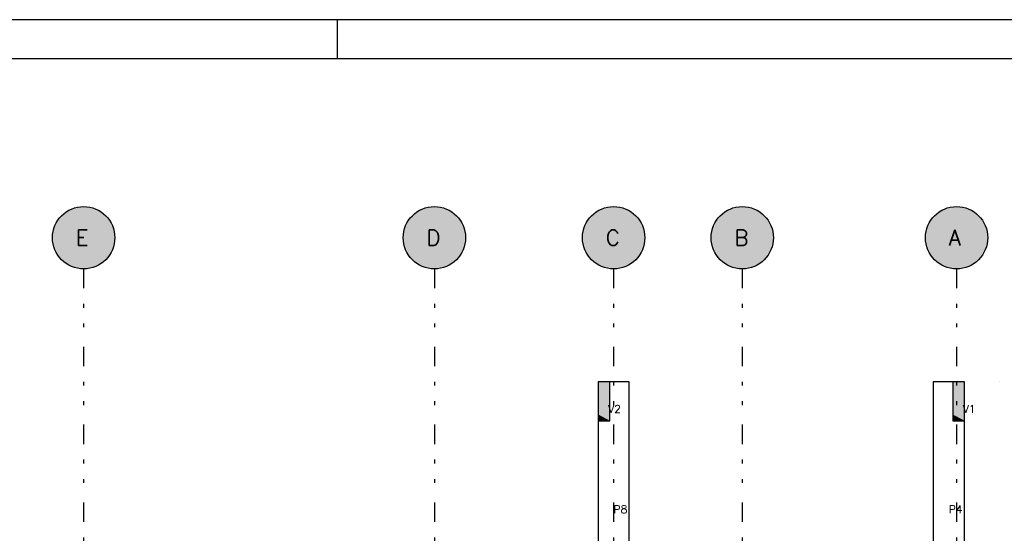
# Model space of a CAD drawing. Extents: x 0 to 84.1, y 0 to 59.4.
# Tile 6 of 7: x 38.9 to 64.2, y 46.2 to 59.4. Entities that reach past the tile are written whole.
import ezdxf

# ---------------------------------------------------------------- set-up
doc = ezdxf.new("R2010")
doc.units = 0
doc.header["$MEASUREMENT"] = 0
doc.linetypes.add('ESTILO_TQS_0004', pattern=[2, 0.5, -0.4, 0.1, -0.4, 0.1, -0.5])
for name, color, linetype in [('1', 1, 'CONTINUOUS'), ('2', 2, 'CONTINUOUS'), ('6', 6, 'CONTINUOUS'), ('9', 9, 'CONTINUOUS')]:
    doc.layers.add(name, color=color, linetype=linetype)
doc.styles.get("Standard").update_dxf_attribs({"font": 'ROMANS.SHX'})

msp = doc.modelspace()

# ---------------------------------------------------------------- linework, layer by layer
at = {"layer": '1', "linetype": 'ESTILO_TQS_0004'}
for p, q in [((40.589, 52.999), (40.589, 33.999)), ((49.589, 52.999), (49.589, 33.999)), ((54.189, 52.999), (54.189, 33.999)), ((57.489, 52.999), (57.489, 33.999)), ((62.989, 52.999), (62.989, 33.999))]:
    msp.add_line(p, q, dxfattribs=at)
at = {"layer": '1', "linetype": 'Continuous'}
msp.add_line((64.089, 50.099), (64.089, 50.099), dxfattribs=at)
at = {"layer": '2', "linetype": 'Continuous'}
for p, q in [((84.1, 59.4), (0, 59.4)), ((47.1, 58.4), (47.1, 59.4))]:
    msp.add_line(p, q, dxfattribs=at)
msp.add_lwpolyline([(83.1, 1), (2.5, 1), (2.5, 58.4), (83.1, 58.4), (83.1, 1)], dxfattribs=at)
for centre in [(40.589, 53.799), (49.589, 53.799), (54.189, 53.799), (57.489, 53.799), (62.989, 53.799)]:
    msp.add_circle(centre, 0.8, dxfattribs=at)
at = {"layer": '6', "linetype": 'Continuous'}
for p, q in [((53.837, 50.099), (53.789, 50.099)), ((53.789, 50.099), (53.789, 49.261)), ((53.789, 50.099), (53.789, 45.599)), ((54.089, 50.099), (53.837, 50.099)), ((54.089, 49.937), (54.089, 50.099)), ((54.589, 50.099), (54.089, 50.099)), ((54.589, 45.599), (54.589, 50.099)), ((62.389, 50.099), (62.389, 45.599)), ((62.889, 50.099), (62.389, 50.099)), ((62.937, 50.099), (62.889, 50.099)), ((62.889, 50.099), (62.889, 49.261)), ((63.189, 50.099), (62.937, 50.099)), ((63.189, 49.099), (63.189, 50.099)), ((63.189, 49.937), (63.189, 50.099)), ((63.189, 45.599), (63.189, 50.099)), ((54.089, 49.099), (54.089, 49.937)), ((63.189, 49.099), (63.189, 49.937)), ((53.789, 49.261), (53.789, 49.099)), ((53.789, 49.099), (53.837, 49.099)), ((53.837, 49.099), (54.089, 49.099)), ((62.889, 49.261), (62.889, 49.099)), ((62.889, 49.099), (62.937, 49.099)), ((62.937, 49.099), (63.189, 49.099))]:
    msp.add_line(p, q, dxfattribs=at)
at = {"layer": '9', "linetype": 'Continuous'}
for points in [[(41.389, 53.799), (40.426, 54.582), (40.321, 54.553)], [(41.389, 53.799), (40.534, 54.597), (40.426, 54.582)], [(41.389, 53.799), (40.643, 54.597), (40.534, 54.597)], [(41.389, 53.799), (40.752, 54.582), (40.643, 54.597)], [(41.389, 53.799), (40.857, 54.553), (40.752, 54.582)], [(50.389, 53.799), (49.426, 54.582), (49.321, 54.553)], [(50.389, 53.799), (49.534, 54.597), (49.426, 54.582)], [(50.389, 53.799), (49.643, 54.597), (49.534, 54.597)], [(50.389, 53.799), (49.752, 54.582), (49.643, 54.597)], [(50.389, 53.799), (49.857, 54.553), (49.752, 54.582)], [(54.989, 53.799), (54.026, 54.582), (53.921, 54.553)], [(54.989, 53.799), (54.134, 54.597), (54.026, 54.582)], [(54.989, 53.799), (54.243, 54.597), (54.134, 54.597)], [(54.989, 53.799), (54.352, 54.582), (54.243, 54.597)], [(54.989, 53.799), (54.457, 54.553), (54.352, 54.582)], [(58.289, 53.799), (57.326, 54.582), (57.221, 54.553)], [(58.289, 53.799), (57.434, 54.597), (57.326, 54.582)], [(58.289, 53.799), (57.543, 54.597), (57.434, 54.597)], [(58.289, 53.799), (57.652, 54.582), (57.543, 54.597)], [(58.289, 53.799), (57.757, 54.553), (57.652, 54.582)], [(63.789, 53.799), (62.826, 54.582), (62.721, 54.553)], [(63.789, 53.799), (62.934, 54.597), (62.826, 54.582)], [(63.789, 53.799), (63.043, 54.597), (62.934, 54.597)], [(63.789, 53.799), (63.152, 54.582), (63.043, 54.597)], [(63.789, 53.799), (63.257, 54.553), (63.152, 54.582)], [(41.389, 53.799), (40.043, 54.384), (39.968, 54.304)], [(41.389, 53.799), (40.127, 54.452), (40.043, 54.384)], [(41.389, 53.799), (40.221, 54.509), (40.127, 54.452)], [(41.389, 53.799), (40.321, 54.553), (40.221, 54.509)], [(41.389, 53.799), (40.957, 54.509), (40.857, 54.553)], [(41.389, 53.799), (41.05, 54.452), (40.957, 54.509)], [(41.389, 53.799), (41.135, 54.384), (41.05, 54.452)], [(41.389, 53.799), (41.209, 54.304), (41.135, 54.384)], [(50.389, 53.799), (49.043, 54.384), (48.968, 54.304)], [(50.389, 53.799), (49.127, 54.452), (49.043, 54.384)], [(50.389, 53.799), (49.221, 54.509), (49.127, 54.452)], [(50.389, 53.799), (49.321, 54.553), (49.221, 54.509)], [(50.389, 53.799), (49.957, 54.509), (49.857, 54.553)], [(50.389, 53.799), (50.05, 54.452), (49.957, 54.509)], [(50.389, 53.799), (50.135, 54.384), (50.05, 54.452)], [(50.389, 53.799), (50.209, 54.304), (50.135, 54.384)], [(54.989, 53.799), (53.643, 54.384), (53.568, 54.304)], [(54.989, 53.799), (53.727, 54.452), (53.643, 54.384)], [(54.989, 53.799), (53.821, 54.509), (53.727, 54.452)], [(54.989, 53.799), (53.921, 54.553), (53.821, 54.509)], [(54.989, 53.799), (54.557, 54.509), (54.457, 54.553)], [(54.989, 53.799), (54.65, 54.452), (54.557, 54.509)], [(54.989, 53.799), (54.735, 54.384), (54.65, 54.452)], [(54.989, 53.799), (54.809, 54.304), (54.735, 54.384)], [(58.289, 53.799), (56.943, 54.384), (56.868, 54.304)], [(58.289, 53.799), (57.027, 54.452), (56.943, 54.384)], [(58.289, 53.799), (57.121, 54.509), (57.027, 54.452)], [(58.289, 53.799), (57.221, 54.553), (57.121, 54.509)], [(58.289, 53.799), (57.857, 54.509), (57.757, 54.553)], [(58.289, 53.799), (57.95, 54.452), (57.857, 54.509)], [(58.289, 53.799), (58.035, 54.384), (57.95, 54.452)], [(58.289, 53.799), (58.109, 54.304), (58.035, 54.384)], [(63.789, 53.799), (62.443, 54.384), (62.368, 54.304)], [(63.789, 53.799), (62.527, 54.452), (62.443, 54.384)], [(63.789, 53.799), (62.621, 54.509), (62.527, 54.452)], [(63.789, 53.799), (62.721, 54.553), (62.621, 54.509)], [(63.789, 53.799), (63.357, 54.509), (63.257, 54.553)], [(63.789, 53.799), (63.45, 54.452), (63.357, 54.509)], [(63.789, 53.799), (63.535, 54.384), (63.45, 54.452)], [(63.789, 53.799), (63.609, 54.304), (63.535, 54.384)], [(41.389, 53.799), (39.855, 54.118), (39.818, 54.015)], [(41.389, 53.799), (39.905, 54.215), (39.855, 54.118)], [(41.389, 53.799), (39.968, 54.304), (39.905, 54.215)], [(41.389, 53.799), (41.272, 54.215), (41.209, 54.304)], [(41.389, 53.799), (41.323, 54.118), (41.272, 54.215)], [(41.389, 53.799), (41.359, 54.015), (41.323, 54.118)], [(50.389, 53.799), (48.855, 54.118), (48.818, 54.015)], [(50.389, 53.799), (48.905, 54.215), (48.855, 54.118)], [(50.389, 53.799), (48.968, 54.304), (48.905, 54.215)], [(50.389, 53.799), (50.272, 54.215), (50.209, 54.304)], [(50.389, 53.799), (50.323, 54.118), (50.272, 54.215)], [(50.389, 53.799), (50.359, 54.015), (50.323, 54.118)], [(54.989, 53.799), (53.455, 54.118), (53.418, 54.015)], [(54.989, 53.799), (53.505, 54.215), (53.455, 54.118)], [(54.989, 53.799), (53.568, 54.304), (53.505, 54.215)], [(54.989, 53.799), (54.872, 54.215), (54.809, 54.304)], [(54.989, 53.799), (54.923, 54.118), (54.872, 54.215)], [(54.989, 53.799), (54.959, 54.015), (54.923, 54.118)], [(58.289, 53.799), (56.755, 54.118), (56.718, 54.015)], [(58.289, 53.799), (56.805, 54.215), (56.755, 54.118)], [(58.289, 53.799), (56.868, 54.304), (56.805, 54.215)], [(58.289, 53.799), (58.172, 54.215), (58.109, 54.304)], [(58.289, 53.799), (58.223, 54.118), (58.172, 54.215)], [(58.289, 53.799), (58.259, 54.015), (58.223, 54.118)], [(63.789, 53.799), (62.255, 54.118), (62.218, 54.015)], [(63.789, 53.799), (62.305, 54.215), (62.255, 54.118)], [(63.789, 53.799), (62.368, 54.304), (62.305, 54.215)], [(63.789, 53.799), (63.672, 54.215), (63.609, 54.304)], [(63.789, 53.799), (63.723, 54.118), (63.672, 54.215)], [(63.789, 53.799), (63.759, 54.015), (63.723, 54.118)], [(41.389, 53.799), (39.796, 53.908), (39.789, 53.799)], [(41.389, 53.799), (39.818, 54.015), (39.796, 53.908)], [(41.389, 53.799), (41.381, 53.908), (41.359, 54.015)], [(50.389, 53.799), (48.796, 53.908), (48.789, 53.799)], [(50.389, 53.799), (48.818, 54.015), (48.796, 53.908)], [(50.389, 53.799), (50.381, 53.908), (50.359, 54.015)], [(54.989, 53.799), (53.396, 53.908), (53.389, 53.799)], [(54.989, 53.799), (53.418, 54.015), (53.396, 53.908)], [(54.989, 53.799), (54.981, 53.908), (54.959, 54.015)], [(58.289, 53.799), (56.696, 53.908), (56.689, 53.799)], [(58.289, 53.799), (56.718, 54.015), (56.696, 53.908)], [(58.289, 53.799), (58.281, 53.908), (58.259, 54.015)], [(63.789, 53.799), (62.196, 53.908), (62.189, 53.799)], [(63.789, 53.799), (62.218, 54.015), (62.196, 53.908)], [(63.789, 53.799), (63.781, 53.908), (63.759, 54.015)], [(41.389, 53.799), (39.789, 53.799), (39.796, 53.69)], [(41.389, 53.799), (39.796, 53.69), (39.818, 53.583)], [(41.389, 53.799), (39.818, 53.583), (39.855, 53.48)], [(41.389, 53.799), (39.855, 53.48), (39.905, 53.383)], [(41.389, 53.799), (39.905, 53.383), (39.968, 53.294)], [(41.389, 53.799), (39.968, 53.294), (40.043, 53.214)], [(41.389, 53.799), (40.043, 53.214), (40.127, 53.145)], [(41.389, 53.799), (40.127, 53.145), (40.221, 53.089)], [(41.389, 53.799), (40.221, 53.089), (40.321, 53.045)], [(41.389, 53.799), (40.321, 53.045), (40.426, 53.016)], [(41.389, 53.799), (40.426, 53.016), (40.534, 53.001)], [(41.389, 53.799), (40.534, 53.001), (40.643, 53.001)], [(41.389, 53.799), (40.643, 53.001), (40.752, 53.016)], [(41.389, 53.799), (40.752, 53.016), (40.857, 53.045)], [(41.389, 53.799), (40.857, 53.045), (40.957, 53.089)], [(41.389, 53.799), (40.957, 53.089), (41.05, 53.145)], [(41.389, 53.799), (41.05, 53.145), (41.135, 53.214)], [(41.389, 53.799), (41.135, 53.214), (41.209, 53.294)], [(41.389, 53.799), (41.209, 53.294), (41.272, 53.383)], [(41.389, 53.799), (41.272, 53.383), (41.323, 53.48)], [(41.389, 53.799), (41.323, 53.48), (41.359, 53.583)], [(41.389, 53.799), (41.359, 53.583), (41.381, 53.69)], [(41.389, 53.799), (41.381, 53.69), (41.389, 53.799)], [(50.389, 53.799), (48.789, 53.799), (48.796, 53.69)], [(50.389, 53.799), (48.796, 53.69), (48.818, 53.583)], [(50.389, 53.799), (48.818, 53.583), (48.855, 53.48)], [(50.389, 53.799), (48.855, 53.48), (48.905, 53.383)], [(50.389, 53.799), (48.905, 53.383), (48.968, 53.294)], [(50.389, 53.799), (48.968, 53.294), (49.043, 53.214)], [(50.389, 53.799), (49.043, 53.214), (49.127, 53.145)], [(50.389, 53.799), (49.127, 53.145), (49.221, 53.089)], [(50.389, 53.799), (49.221, 53.089), (49.321, 53.045)], [(50.389, 53.799), (49.321, 53.045), (49.426, 53.016)], [(50.389, 53.799), (49.426, 53.016), (49.534, 53.001)], [(50.389, 53.799), (49.534, 53.001), (49.643, 53.001)], [(50.389, 53.799), (49.643, 53.001), (49.752, 53.016)], [(50.389, 53.799), (49.752, 53.016), (49.857, 53.045)], [(50.389, 53.799), (49.857, 53.045), (49.957, 53.089)], [(50.389, 53.799), (49.957, 53.089), (50.05, 53.145)], [(50.389, 53.799), (50.05, 53.145), (50.135, 53.214)], [(50.389, 53.799), (50.135, 53.214), (50.209, 53.294)], [(50.389, 53.799), (50.209, 53.294), (50.272, 53.383)], [(50.389, 53.799), (50.272, 53.383), (50.323, 53.48)], [(50.389, 53.799), (50.323, 53.48), (50.359, 53.583)], [(50.389, 53.799), (50.359, 53.583), (50.381, 53.69)], [(50.389, 53.799), (50.381, 53.69), (50.389, 53.799)], [(54.989, 53.799), (53.389, 53.799), (53.396, 53.69)], [(54.989, 53.799), (53.396, 53.69), (53.418, 53.583)], [(54.989, 53.799), (53.418, 53.583), (53.455, 53.48)], [(54.989, 53.799), (53.455, 53.48), (53.505, 53.383)], [(54.989, 53.799), (53.505, 53.383), (53.568, 53.294)], [(54.989, 53.799), (53.568, 53.294), (53.643, 53.214)], [(54.989, 53.799), (53.643, 53.214), (53.727, 53.145)], [(54.989, 53.799), (53.727, 53.145), (53.821, 53.089)], [(54.989, 53.799), (53.821, 53.089), (53.921, 53.045)], [(54.989, 53.799), (53.921, 53.045), (54.026, 53.016)], [(54.989, 53.799), (54.026, 53.016), (54.134, 53.001)], [(54.989, 53.799), (54.134, 53.001), (54.243, 53.001)], [(54.989, 53.799), (54.243, 53.001), (54.352, 53.016)], [(54.989, 53.799), (54.352, 53.016), (54.457, 53.045)], [(54.989, 53.799), (54.457, 53.045), (54.557, 53.089)], [(54.989, 53.799), (54.557, 53.089), (54.65, 53.145)], [(54.989, 53.799), (54.65, 53.145), (54.735, 53.214)], [(54.989, 53.799), (54.735, 53.214), (54.809, 53.294)], [(54.989, 53.799), (54.809, 53.294), (54.872, 53.383)], [(54.989, 53.799), (54.872, 53.383), (54.923, 53.48)], [(54.989, 53.799), (54.923, 53.48), (54.959, 53.583)], [(54.989, 53.799), (54.959, 53.583), (54.981, 53.69)], [(54.989, 53.799), (54.981, 53.69), (54.989, 53.799)], [(58.289, 53.799), (56.689, 53.799), (56.696, 53.69)], [(58.289, 53.799), (56.696, 53.69), (56.718, 53.583)], [(58.289, 53.799), (56.718, 53.583), (56.755, 53.48)], [(58.289, 53.799), (56.755, 53.48), (56.805, 53.383)], [(58.289, 53.799), (56.805, 53.383), (56.868, 53.294)], [(58.289, 53.799), (56.868, 53.294), (56.943, 53.214)], [(58.289, 53.799), (56.943, 53.214), (57.027, 53.145)], [(58.289, 53.799), (57.027, 53.145), (57.121, 53.089)], [(58.289, 53.799), (57.121, 53.089), (57.221, 53.045)], [(58.289, 53.799), (57.221, 53.045), (57.326, 53.016)], [(58.289, 53.799), (57.326, 53.016), (57.434, 53.001)], [(58.289, 53.799), (57.434, 53.001), (57.543, 53.001)], [(58.289, 53.799), (57.543, 53.001), (57.652, 53.016)], [(58.289, 53.799), (57.652, 53.016), (57.757, 53.045)], [(58.289, 53.799), (57.757, 53.045), (57.857, 53.089)], [(58.289, 53.799), (57.857, 53.089), (57.95, 53.145)], [(58.289, 53.799), (57.95, 53.145), (58.035, 53.214)], [(58.289, 53.799), (58.035, 53.214), (58.109, 53.294)], [(58.289, 53.799), (58.109, 53.294), (58.172, 53.383)], [(58.289, 53.799), (58.172, 53.383), (58.223, 53.48)], [(58.289, 53.799), (58.223, 53.48), (58.259, 53.583)], [(58.289, 53.799), (58.259, 53.583), (58.281, 53.69)], [(58.289, 53.799), (58.281, 53.69), (58.289, 53.799)], [(63.789, 53.799), (62.189, 53.799), (62.196, 53.69)], [(63.789, 53.799), (62.196, 53.69), (62.218, 53.583)], [(63.789, 53.799), (62.218, 53.583), (62.255, 53.48)], [(63.789, 53.799), (62.255, 53.48), (62.305, 53.383)], [(63.789, 53.799), (62.305, 53.383), (62.368, 53.294)], [(63.789, 53.799), (62.368, 53.294), (62.443, 53.214)], [(63.789, 53.799), (62.443, 53.214), (62.527, 53.145)], [(63.789, 53.799), (62.527, 53.145), (62.621, 53.089)], [(63.789, 53.799), (62.621, 53.089), (62.721, 53.045)], [(63.789, 53.799), (62.721, 53.045), (62.826, 53.016)], [(63.789, 53.799), (62.826, 53.016), (62.934, 53.001)], [(63.789, 53.799), (62.934, 53.001), (63.043, 53.001)], [(63.789, 53.799), (63.043, 53.001), (63.152, 53.016)], [(63.789, 53.799), (63.152, 53.016), (63.257, 53.045)], [(63.789, 53.799), (63.257, 53.045), (63.357, 53.089)], [(63.789, 53.799), (63.357, 53.089), (63.45, 53.145)], [(63.789, 53.799), (63.45, 53.145), (63.535, 53.214)], [(63.789, 53.799), (63.535, 53.214), (63.609, 53.294)], [(63.789, 53.799), (63.609, 53.294), (63.672, 53.383)], [(63.789, 53.799), (63.672, 53.383), (63.723, 53.48)], [(63.789, 53.799), (63.723, 53.48), (63.759, 53.583)], [(63.789, 53.799), (63.759, 53.583), (63.781, 53.69)], [(63.789, 53.799), (63.781, 53.69), (63.789, 53.799)], [(53.789, 49.261), (54.089, 49.937), (54.089, 50.099)], [(53.789, 49.261), (54.089, 50.099), (53.837, 50.099)], [(53.789, 49.261), (53.837, 50.099), (53.789, 50.099)], [(53.789, 49.261), (53.789, 50.099), (53.789, 49.261)], [(62.889, 49.261), (63.189, 49.937), (63.189, 50.099)], [(62.889, 49.261), (63.189, 50.099), (62.937, 50.099)], [(62.889, 49.261), (62.937, 50.099), (62.889, 50.099)], [(62.889, 49.261), (62.889, 50.099), (62.889, 49.261)], [(53.789, 49.261), (54.089, 49.099), (54.089, 49.937)], [(62.889, 49.261), (63.189, 49.099), (63.189, 49.937)], [(53.789, 49.261), (53.789, 49.099), (53.837, 49.099)], [(53.789, 49.261), (53.837, 49.099), (54.089, 49.099)], [(62.889, 49.261), (62.889, 49.099), (62.937, 49.099)], [(62.889, 49.261), (62.937, 49.099), (63.189, 49.099)]]:
    msp.add_solid(points, dxfattribs=at)

# ---------------------------------------------------------------- texts
at = {"layer": '1', "linetype": 'Continuous'}
for s, p in [('V2', (54.05, 49.299)), ('V1', (63.15, 49.299)), ('P8', (54.189, 46.724)), ('P4', (62.789, 46.724))]:
    msp.add_text(s, height=0.2, dxfattribs=at).set_placement(p)
at = {"layer": '6', "linetype": 'Continuous'}
for s, p in [('E', (40.389, 53.599)), ('D', (49.389, 53.599)), ('C', (53.989, 53.599)), ('B', (57.289, 53.599)), ('A', (62.789, 53.599))]:
    msp.add_text(s, height=0.4, dxfattribs=at).set_placement(p)

doc.saveas('drawing.dxf')
